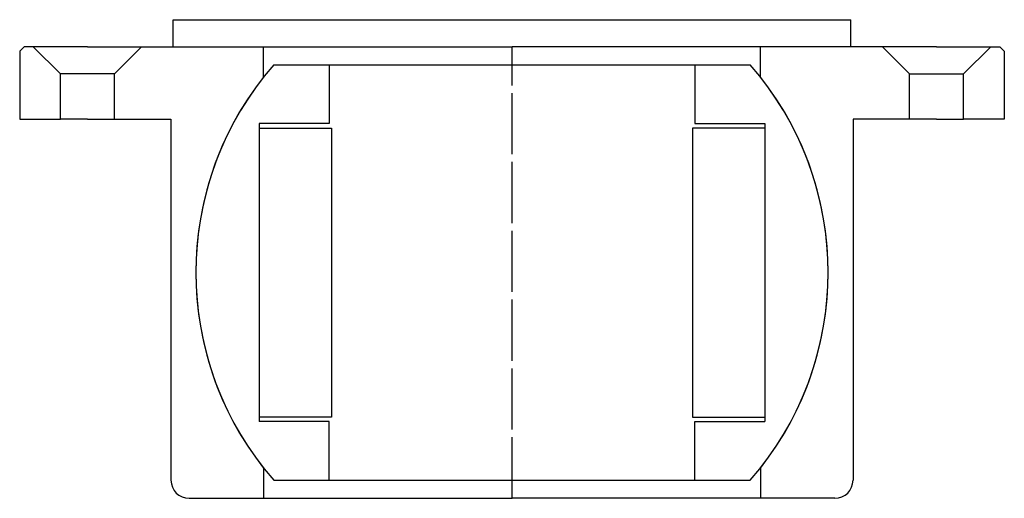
# Model space of a CAD drawing. Header units: millimetres. Extents: x -54 to 54, y -42 to 11.
import ezdxf

# ---------------------------------------------------------------- set-up
doc = ezdxf.new("R2010")
doc.units = ezdxf.units.MM
doc.header["$LTSCALE"] = 0.15
doc.header["$MEASUREMENT"] = 0
doc.linetypes.add('CENTER', pattern=[50.8, 31.75, -6.35, 6.35, -6.35])
doc.layers.get('0').update_dxf_attribs({"linetype": 'CONTINUOUS'})
doc.layers.add('CENTER', color=1, linetype='CENTER')

# ---------------------------------------------------------------- blocks, each defined once
blk = doc.blocks.new('BALL040070')
for p, q in [((-26.38, 23), (26.38, 23)), ((-20.25, 23), (-20.25, 16.5)), ((20.25, 23), (20.25, 16.5)), ((-28, 16.5), (-28, -16.5)), ((-20.25, 16.5), (-28, 16.5)), ((20.25, 16.5), (28, 16.5)), ((28, 16.5), (28, -16.5)), ((-28, 16), (-20, 16)), ((-20, 16), (-20, -16)), ((20, 16), (20, -16)), ((28, 16), (20, 16)), ((-20, -16), (-28, -16)), ((20, -16), (28, -16)), ((-20.25, -16.5), (-28, -16.5)), ((-20.25, -23), (-20.25, -16.5)), ((20.25, -16.5), (28, -16.5)), ((20.25, -23), (20.25, -16.5)), ((-26.38, -23), (26.38, -23))]:
    blk.add_line(p, q)
for start, end in [(138.9177, 221.0823), (318.9177, 41.0823)]:
    blk.add_arc((0, 0), 35, start, end)
at = {"layer": 'CENTER'}
blk.add_line((0, -23), (0, 23), dxfattribs=at)
blk = doc.blocks.new('5T035-HOUSE')
for p, q in [((-37.5, 28), (37.5, 28)), ((-37.5, 25), (-37.5, 28)), ((37.5, 25), (37.5, 28)), ((-54, 25), (-54.5, 24.5)), ((-54.5, 24.5), (-54.5, 17)), ((-53, 25), (-54, 25)), ((-47, 25), (-53, 25)), ((-53, 25), (-50, 22)), ((-47, 25), (-41, 25)), ((-41, 25), (-44, 22)), ((-41, 25), (0, 25)), ((-27.5, 21.65), (-27.5, 25)), ((41, 25), (0, 25)), ((27.5, 21.65), (27.5, 25)), ((47, 25), (41, 25)), ((41, 25), (44, 22)), ((47, 25), (53, 25)), ((53, 25), (50, 22)), ((53, 25), (54, 25)), ((54, 25), (54.5, 24.5)), ((54.5, 24.5), (54.5, 17)), ((-50, 17), (-50, 22)), ((-44, 22), (-50, 22)), ((-44, 17), (-44, 22)), ((44, 22), (50, 22)), ((44, 17), (44, 22)), ((50, 17), (50, 22)), ((-54.5, 17), (-50, 17)), ((-47, 17), (-50, 17)), ((-47, 17), (-44, 17)), ((-44, 17), (-37.75, 17)), ((-37.75, 17), (-37.75, -23)), ((37.75, 17), (37.75, -23)), ((44, 17), (37.75, 17)), ((47, 17), (44, 17)), ((47, 17), (50, 17)), ((54.5, 17), (50, 17)), ((-27.5, -21.65), (-27.5, -25)), ((27.5, -21.65), (27.5, -25)), ((-35.75, -25), (-27.5, -25)), ((-27.5, -25), (0, -25)), ((27.5, -25), (0, -25)), ((35.75, -25), (27.5, -25))]:
    blk.add_line(p, q)
for centre, radius, start, end in [((0, 0), 35, 141.7868, 218.2132), ((0, 0), 35, 321.7868, 38.2132), ((-35.75, -23), 2, 180, 270), ((35.75, -23), 2, 270, 0)]:
    blk.add_arc(centre, radius, start, end)
at = {"layer": 'CENTER'}
blk.add_line((0, -25), (0, 25), dxfattribs=at)

msp = doc.modelspace()

# ---------------------------------------------------------------- block references
for name in ['5T035-HOUSE', 'BALL040070']:
    msp.add_blockref(name, (0, -17))

doc.saveas('drawing.dxf')
